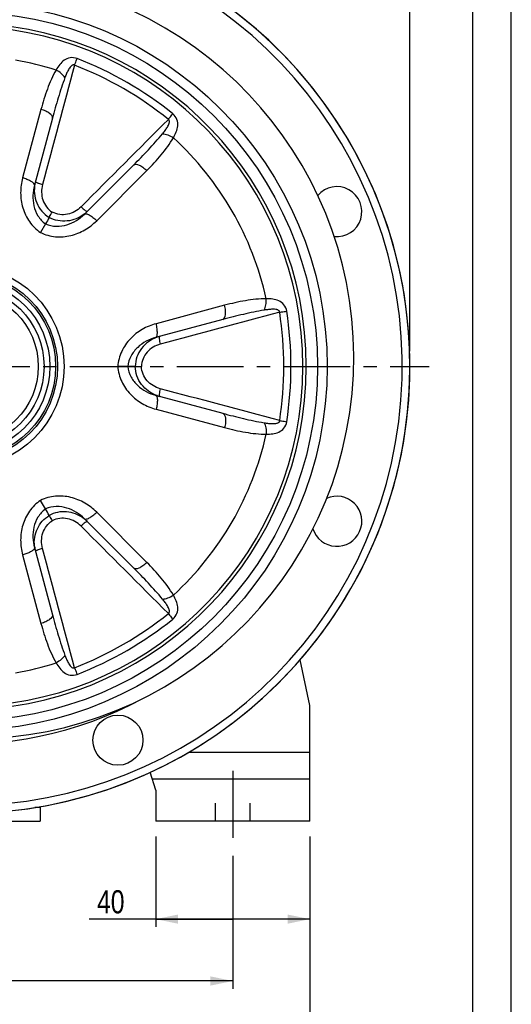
# Model space of a CAD drawing. Header units: millimetres. Extents: x 0 to 840, y -3 to 594.
# Tile 9 of 10: x 712 to 840, y 200 to 456. Entities that reach past the tile are written whole.
import ezdxf

# ---------------------------------------------------------------- set-up
doc = ezdxf.new("R2010")
doc.units = ezdxf.units.MM
doc.header["$LTSCALE"] = 46.2
doc.linetypes.add('CENTER', pattern=[0.6, 0.375, -0.075, 0.075, -0.075])
doc.linetypes.add('HIDDEN', pattern=[0.2, 0.1, -0.1])
doc.layers.get('0').update_dxf_attribs({"linetype": 'CONTINUOUS'})
for name, color, linetype in [('ASSI', 7, 'CONTINUOUS'), ('GEOM', 7, 'CONTINUOUS'), ('QUOTE', 7, 'CONTINUOUS')]:
    doc.layers.add(name, color=color, linetype=linetype)
doc.styles.get("Standard").update_dxf_attribs({"font": 'txt', "width": 0.8})
doc.dimstyles.new('DIMSTYLE_1', dxfattribs={"dimtxt": 6, "dimasz": 5.8, "dimexe": 1, "dimexo": 2, "dimgap": 0.75, "dimtad": 1, "dimdec": 3, "dimtxsty": 'Standard', "dimblk": '_FILLED', "dimblk1": '_FILLED', "dimblk2": '_FILLED', "dimcen": 0.09, "dimadec": 0, "dimazin": 0, "dimtp": 0.5, "dimtm": 0.5, "dimtfac": 1, "dimtdec": 3, "dimtofl": 0, "dimtmove": 0, "dimatfit": 3, "dimldrblk": '_FILLED', "dimfxl": 1, "dimtolj": 1, "dimarcsym": 0})
doc.dimstyles.new('DIMSTYLE_3', dxfattribs={"dimtxt": 6, "dimasz": 5.8, "dimexe": 1, "dimexo": 2, "dimgap": 0.75, "dimtad": 1, "dimdec": 3, "dimtxsty": 'Standard', "dimblk": '_FILLED', "dimblk1": '_FILLED', "dimblk2": '_FILLED', "dimcen": 0.09, "dimadec": 0, "dimazin": 0, "dimtp": 0.3, "dimtm": 0.3, "dimtfac": 1, "dimtdec": 3, "dimtofl": 0, "dimtmove": 0, "dimatfit": 3, "dimldrblk": '_FILLED', "dimfxl": 1, "dimtolj": 1, "dimarcsym": 0})

# ---------------------------------------------------------------- blocks, each defined once
blk = doc.blocks.new('_FILLED')
at = {"color": 0, "linetype": 'ByBlock'}
blk.add_solid([(0, 0), (-1, 0.207), (-1, -0.207)], dxfattribs=at)
blk = doc.blocks.new('*D1')
at = {"layer": 'QUOTE', "color": 2, "linetype": 'Continuous'}
for p, q in [((627.69, 238.77), (627.69, 204.26)), ((767.69, 238.77), (767.69, 204.26)), ((627.69, 206.26), (697.69, 206.26)), ((767.69, 206.26), (697.69, 206.26))]:
    blk.add_line(p, q, dxfattribs=at)
at = {"layer": 'QUOTE', "color": 2, "linetype": 'Continuous', "xscale": 5.8, "yscale": 5.8, "zscale": 5.8, "rotation": 180}
blk.add_blockref('_FILLED', (627.69, 206.26), dxfattribs=at)
at = {"layer": 'QUOTE', "color": 2, "linetype": 'Continuous', "xscale": 5.8, "yscale": 5.8, "zscale": 5.8}
blk.add_blockref('_FILLED', (767.69, 206.26), dxfattribs=at)
at = {"layer": 'QUOTE', "color": 2, "linetype": 'Continuous', "insert": (697.69, 213.76), "char_height": 6, "width": 11.2, "attachment_point": 2, "line_spacing_factor": 0.9}
blk.add_mtext('140', dxfattribs=at)
blk = doc.blocks.new('*D3')
at = {"layer": 'QUOTE', "color": 2, "linetype": 'Continuous'}
for p, q in [((747.69, 243.77), (747.69, 220.32)), ((787.69, 243.77), (787.69, 220.32)), ((767.69, 222.32), (730.37, 222.32)), ((747.69, 222.32), (767.69, 222.32)), ((787.69, 222.32), (767.69, 222.32))]:
    blk.add_line(p, q, dxfattribs=at)
at = {"layer": 'QUOTE', "color": 2, "linetype": 'Continuous', "xscale": 5.8, "yscale": 5.8, "zscale": 5.8, "rotation": 180}
blk.add_blockref('_FILLED', (747.69, 222.32), dxfattribs=at)
at = {"layer": 'QUOTE', "color": 2, "linetype": 'Continuous', "xscale": 5.8, "yscale": 5.8, "zscale": 5.8}
blk.add_blockref('_FILLED', (787.69, 222.32), dxfattribs=at)
at = {"layer": 'QUOTE', "color": 2, "linetype": 'Continuous', "insert": (739.57, 229.82), "char_height": 6, "width": 9.2, "attachment_point": 3, "line_spacing_factor": 0.9}
blk.add_mtext('40', dxfattribs=at)
blk = doc.blocks.new('*D4')
at = {"layer": 'QUOTE', "color": 2, "linetype": 'Continuous'}
for p, q in [((581.69, 369.77), (581.69, 529.32)), ((813.69, 369.77), (813.69, 529.32)), ((581.69, 527.32), (697.69, 527.32)), ((813.69, 527.32), (697.69, 527.32))]:
    blk.add_line(p, q, dxfattribs=at)
at = {"layer": 'QUOTE', "color": 2, "linetype": 'Continuous', "xscale": 5.8, "yscale": 5.8, "zscale": 5.8, "rotation": 180}
blk.add_blockref('_FILLED', (581.69, 527.32), dxfattribs=at)
at = {"layer": 'QUOTE', "color": 2, "linetype": 'Continuous', "xscale": 5.8, "yscale": 5.8, "zscale": 5.8}
blk.add_blockref('_FILLED', (813.69, 527.32), dxfattribs=at)
at = {"layer": 'QUOTE', "color": 2, "linetype": 'Continuous', "insert": (697.69, 534.82), "char_height": 6, "width": 13.2, "attachment_point": 2, "line_spacing_factor": 0.9}
blk.add_mtext('232', dxfattribs=at)
blk = doc.blocks.new('*D20')
at = {"layer": 'QUOTE', "color": 2, "linetype": 'Continuous'}
for p, q in [((607.69, 243.77), (607.69, 188.85)), ((787.69, 243.77), (787.69, 188.85)), ((607.69, 190.85), (697.69, 190.85)), ((787.69, 190.85), (697.69, 190.85))]:
    blk.add_line(p, q, dxfattribs=at)
at = {"layer": 'QUOTE', "color": 2, "linetype": 'Continuous', "xscale": 5.8, "yscale": 5.8, "zscale": 5.8, "rotation": 180}
blk.add_blockref('_FILLED', (607.69, 190.85), dxfattribs=at)
at = {"layer": 'QUOTE', "color": 2, "linetype": 'Continuous', "xscale": 5.8, "yscale": 5.8, "zscale": 5.8}
blk.add_blockref('_FILLED', (787.69, 190.85), dxfattribs=at)
at = {"layer": 'QUOTE', "color": 2, "linetype": 'Continuous', "insert": (697.69, 198.35), "char_height": 6, "width": 10.8, "attachment_point": 2, "line_spacing_factor": 0.9}
blk.add_mtext('180', dxfattribs=at)

msp = doc.modelspace()

# ---------------------------------------------------------------- linework, layer by layer
at = {"color": 7, "linetype": 'Continuous'}
for p, q in [((840, 0), (840, 594)), ((830, 10), (830, 584))]:
    msp.add_line(p, q, dxfattribs=at)
at = {"layer": 'ASSI', "color": 2, "linetype": 'CENTER'}
for p, q in [((697.6856, 365.7689), (818.6856, 365.7689)), ((767.6856, 260.7689), (767.6856, 242.7689))]:
    msp.add_line(p, q, dxfattribs=at)
at = {"layer": 'ASSI', "color": 7, "linetype": 'Continuous'}
for p, q in [((787.6856, 277.7689), (785.1715, 289.5967)), ((756.3511, 265.6971), (787.6856, 265.6971)), ((717.6856, 251.2689), (717.6856, 247.7689)), ((677.6856, 247.7689), (717.6856, 247.7689))]:
    msp.add_line(p, q, dxfattribs=at)
at = {"layer": 'ASSI', "color": 8, "linetype": 'HIDDEN'}
for p, q in [((763.1856, 247.7689), (763.1856, 255.7689)), ((772.1856, 247.7689), (772.1856, 255.7689))]:
    msp.add_line(p, q, dxfattribs=at)
at = {"layer": 'ASSI', "color": 7, "linetype": 'Continuous'}
for centre, radius in [((697.6856, 365.7689), 24.5), ((697.6856, 365.7689), 22.5), ((737.8674, 268.7616), 6.5)]:
    msp.add_circle(centre, radius, dxfattribs=at)
for centre, radius, start, end in [((697.6856, 365.7689), 116, 272.428025, 81.322808), ((794.693, 405.9507), 6.5, 263.830649, 139.815491), ((794.693, 325.5872), 6.5, 197.457767, 114.122453)]:
    msp.add_arc(centre, radius, start, end, dxfattribs=at)
at = {"layer": 'GEOM', "color": 9, "linetype": 'Continuous'}
for p, q in [((717.8815, 432.4859), (713.114, 414.6932)), ((732.3411, 403.5924), (745.3663, 416.6176)), ((765.5622, 381.6372), (747.7695, 376.8697)), ((747.7695, 354.6682), (765.5622, 349.9006)), ((745.3663, 314.9202), (732.3411, 327.9454)), ((713.114, 316.8447), (717.8815, 299.0519)), ((717.6856, 251.2689), (716.2726, 251.2689))]:
    msp.add_line(p, q, dxfattribs=at)
at = {"layer": 'GEOM', "color": 7, "linetype": 'Continuous'}
for p, q in [((720.8465, 430.2065), (716.1771, 412.7801)), ((729.1528, 405.2887), (741.9097, 418.0456)), ((719.0428, 402.7607), (717.7582, 400.5358)), ((765.0706, 377.9298), (747.6443, 373.2604)), ((740.4001, 365.7689), (737.8309, 365.7689)), ((747.6443, 358.2774), (765.0706, 353.6081)), ((719.0428, 328.7771), (717.7582, 331.0021)), ((741.9097, 313.4923), (729.1528, 326.2492)), ((716.1771, 318.7576), (720.8465, 301.3314)), ((787.6856, 247.7689), (787.6856, 277.7689)), ((747.6856, 255.7689), (746.2519, 260.4582)), ((746.7684, 258.7689), (787.6856, 258.7689)), ((747.6856, 255.7689), (747.6856, 247.7689)), ((717.6856, 251.2689), (717.6856, 247.7689)), ((787.6856, 247.7689), (747.6856, 247.7689))]:
    msp.add_line(p, q, dxfattribs=at)
for radius in [94.5, 23.9998, 20.9998, 19.5]:
    msp.add_circle((697.6856, 365.7689), radius, dxfattribs=at)
at = {"layer": 'GEOM', "color": 9, "linetype": 'Continuous'}
for radius in [92, 26.1919]:
    msp.add_circle((697.6856, 365.7689), radius, dxfattribs=at)
at = {"layer": 'GEOM', "color": 7, "linetype": 'Continuous'}
for centre, radius, start, end in [((697.6856, 365.7689), 116, 98.678951, 81.321049), ((700.0856, 368.1689), 99, 180, 81.80388), ((697.6856, 365.7689), 98, 100.58398, 298.302446), ((717.1856, 251.2689), 0.5, 0, 29.4589)]:
    msp.add_arc(centre, radius, start, end, dxfattribs=at)
at = {"layer": 'GEOM', "color": 9, "linetype": 'Continuous'}
for centre, radius, start, end in [((697.6856, 365.7689), 114, 98.831055, 81.168946), ((697.6856, 365.7689), 88.2166, 272.457274, 87.542726), ((697.6856, 365.7689), 89.07, 272.457274, 87.542726), ((697.6856, 365.7689), 80.6362, 72.581922, 80.328731), ((693.3223, 358.2114), 93.8332, 51.20982, 68.79018), ((694.2076, 359.7448), 90.2279, 51.033088, 68.96691), ((697.6856, 365.7689), 80.6362, 12.581927, 47.418047), ((725.1151, 411.5049), 8.9635, 165.005346, 169.074055), ((723.5702, 412.401), 8.9767, 307.810768, 314.993343), ((690.7344, 365.7689), 90.2231, 351.032609, 8.967391), ((688.9639, 365.7689), 93.8282, 351.209353, 8.790647), ((751.0084, 364.885), 8.9608, 105.006998, 109.530834), ((751.0086, 366.6535), 8.9614, 250.508227, 254.992977), ((697.6856, 365.7689), 80.6362, 312.581927, 347.418047), ((723.5688, 319.134), 8.9796, 45.013074, 53.932733), ((725.1296, 320.0356), 8.9782, 186.135358, 190.512533), ((725.1132, 320.0322), 8.9614, 190.510216, 194.992983), ((694.2072, 371.7937), 90.2286, 291.03316, 308.966841), ((693.3219, 373.3271), 93.8339, 291.209885, 308.790115), ((697.6856, 365.7689), 80.6362, 279.671262, 287.418041)]:
    msp.add_arc(centre, radius, start, end, dxfattribs=at)
for points, knots in [([(727.2696, 445.6885), (726.6944, 445.9123), (725.4574, 446.0529), (723.8428, 445.3266), (722.6743, 444.1299), (722.0896, 443.1972), (721.8236, 442.7082)], [0, 0, 0, 0, 0.27213934, 0.51683032, 0.75460675, 1, 1, 1, 1]), ([(726.591, 443.9611), (726.6529, 444.1206), (726.8771, 444.6972), (727.1034, 445.273), (727.2696, 445.6885)], [0, 0, 0, 0, 0.27659636, 1, 1, 1, 1]), ([(721.8236, 442.7082), (721.3625, 441.9293), (720.5411, 440.3044), (719.1636, 436.91), (718.359, 434.2679), (717.8815, 432.4859)], [0, 0, 0, 0, 0.24722965, 0.49613227, 1, 1, 1, 1]), ([(724.1033, 440.7625), (723.8499, 441.1578), (723.1419, 441.8967), (722.2988, 442.4582), (721.8233, 442.7077)], [0, 0, 0, 0, 0.46648174, 1, 1, 1, 1]), ([(726.591, 443.9611), (726.5092, 444.0106), (726.3147, 444.0631), (726.0393, 443.9797), (725.8103, 443.8276), (725.5477, 443.5797), (725.2724, 443.2221), (724.9907, 442.7606), (724.7403, 442.2785), (724.4352, 441.6157), (724.2321, 441.1057), (724.1033, 440.7625)], [0, 0, 0, 0, 0.06557891, 0.12927603, 0.1914653, 0.25313363, 0.37615343, 0.49963193, 0.62375852, 0.74854998, 1, 1, 1, 1]), ([(724.1033, 440.7625), (723.4576, 439.042), (722.322, 435.5347), (721.3241, 431.9891), (720.8465, 430.2065)], [0, 0, 0, 0, 0.49894395, 1, 1, 1, 1]), ([(720.8465, 430.2065), (720.9695, 430.6656), (720.3609, 431.3119), (719.6662, 431.7638), (718.9201, 432.153), (718.3092, 432.3689), (717.8815, 432.4859)], [0, 0, 0, 0, 0.36374145, 0.50460943, 0.66066787, 1, 1, 1, 1]), ([(749.4231, 426.1442), (749.656, 426.4274), (749.9962, 426.8585), (750.4179, 427.4543), (750.7103, 427.9124), (750.9689, 428.3874), (751.1411, 428.8048), (751.2238, 429.1563), (751.2418, 429.4307), (751.1754, 429.7105), (751.0328, 429.8518), (750.9493, 429.8978)], [0, 0, 0, 0, 0.25154869, 0.37638827, 0.50055757, 0.62407285, 0.74711502, 0.8087814, 0.87100646, 0.93463052, 1, 1, 1, 1]), ([(750.9493, 429.8978), (751.0565, 430.0312), (751.4437, 430.5137), (751.8292, 430.9975), (752.106, 431.3492)], [0, 0, 0, 0, 0.27659491, 1, 1, 1, 1]), ([(752.2479, 425.1425), (752.5384, 425.6174), (753.0539, 426.5904), (753.5058, 428.2008), (753.3282, 429.9629), (752.5865, 430.9619), (752.106, 431.3492)], [0, 0, 0, 0, 0.24544172, 0.48325335, 0.72792654, 1, 1, 1, 1]), ([(741.9097, 418.0456), (743.2147, 419.3506), (745.7864, 421.9875), (748.2559, 424.7246), (749.4231, 426.1442)], [0, 0, 0, 0, 0.50105617, 1, 1, 1, 1]), ([(745.3663, 416.6176), (746.6707, 417.9221), (748.5565, 419.9399), (750.8074, 422.8299), (751.8038, 424.3538), (752.2479, 425.1425)], [0, 0, 0, 0, 0.50386873, 0.75277096, 1, 1, 1, 1]), ([(749.4231, 426.1442), (749.8921, 426.1224), (750.886, 425.8786), (751.7938, 425.4292), (752.2477, 425.1421)], [0, 0, 0, 0, 0.4664879, 1, 1, 1, 1]), ([(741.9097, 418.0456), (742.2458, 418.3817), (743.1098, 418.1778), (743.8486, 417.8022), (744.5586, 417.3505), (745.051, 416.9295), (745.3663, 416.6176)], [0, 0, 0, 0, 0.36374146, 0.50460943, 0.66066788, 1, 1, 1, 1]), ([(713.114, 414.6932), (712.7789, 413.4425), (712.4243, 410.8264), (712.968, 406.8773), (714.6907, 403.2123), (716.6408, 401.2806), (717.7582, 400.5358)], [0, 0, 0, 0, 0.24536673, 0.49373136, 0.74552673, 1, 1, 1, 1]), ([(716.1606, 413.0097), (716.0989, 413.1801), (715.7715, 413.5258), (715.1019, 413.9516), (714.1824, 414.3658), (713.4864, 414.5918), (713.114, 414.6932)], [0, 0, 0, 0, 0.15304716, 0.3825094, 0.67400502, 1, 1, 1, 1]), ([(716.1771, 412.7801), (715.9496, 411.931), (715.6796, 410.1541), (715.9285, 407.4261), (716.9624, 404.784), (718.2639, 403.3275), (719.0428, 402.7607)], [0, 0, 0, 0, 0.23931483, 0.48441768, 0.73775825, 1, 1, 1, 1]), ([(716.3141, 413.2039), (716.1549, 412.3792), (716.0683, 410.675), (716.6728, 408.1917), (717.9919, 405.9975), (719.2994, 404.8846), (720.0211, 404.4548)], [0, 0, 0, 0, 0.24994856, 0.4999096, 0.74998199, 1, 1, 1, 1]), ([(716.1771, 412.7801), (716.1917, 412.8345), (716.19, 412.9159), (716.1678, 412.9899), (716.1606, 413.0097)], [0, 0, 0, 0, 0.72788059, 1, 1, 1, 1]), ([(716.4569, 413.824), (716.4539, 413.8128), (716.4595, 413.7408), (716.5226, 413.6931), (716.5677, 413.658)], [0, 0, 0, 0, 0.1692906, 1, 1, 1, 1]), ([(716.5677, 413.658), (716.5909, 413.6399), (716.7123, 413.5557), (716.8447, 413.489), (716.9518, 413.4392)], [0, 0, 0, 0, 0.19948577, 1, 1, 1, 1]), ([(716.9518, 413.4392), (717.0431, 413.3967), (717.4744, 413.2144), (717.9221, 413.0734), (718.2767, 412.9776)], [0, 0, 0, 0, 0.21524261, 1, 1, 1, 1]), ([(718.2767, 412.9776), (718.1026, 412.3297), (717.9338, 410.9759), (718.2672, 408.9552), (719.2093, 407.121), (720.2352, 406.1816), (720.8137, 405.8279)], [0, 0, 0, 0, 0.24875165, 0.49812742, 0.74861694, 1, 1, 1, 1]), ([(728.274, 407.2057), (727.7998, 406.7308), (726.7115, 405.9077), (724.7947, 405.1862), (722.7353, 405.085), (721.4091, 405.5038), (720.8137, 405.8279)], [0, 0, 0, 0, 0.24880668, 0.4982066, 0.74865556, 1, 1, 1, 1]), ([(728.274, 407.2057), (728.4532, 407.0272), (728.796, 406.707), (729.2736, 406.3213), (729.6201, 406.0996), (729.8211, 406.0254), (729.8988, 406.0347), (729.9169, 406.0528)], [0, 0, 0, 0, 0.36965239, 0.68409894, 0.8994428, 0.96248637, 1, 1, 1, 1]), ([(719.0428, 402.7607), (719.9233, 402.3695), (721.8358, 401.9706), (724.641, 402.3966), (727.1278, 403.545), (728.5313, 404.6672), (729.1528, 405.2887)], [0, 0, 0, 0, 0.26231642, 0.51566749, 0.76072147, 1, 1, 1, 1]), ([(729.0734, 405.3091), (728.4417, 404.819), (727.0386, 404.0045), (724.6833, 403.4056), (722.2514, 403.5049), (720.7191, 404.0643), (720.0211, 404.4548)], [0, 0, 0, 0, 0.24994927, 0.49992858, 0.74998054, 1, 1, 1, 1]), ([(729.1527, 405.2886), (729.2655, 405.4014), (729.6002, 405.416), (730.0034, 405.2879), (730.4196, 405.0942), (730.875, 404.8167), (731.5439, 404.3338), (732.0268, 403.9042), (732.3411, 403.5924)], [0, 0, 0, 0, 0.12684902, 0.2238871, 0.34505899, 0.4878256, 0.64813762, 1, 1, 1, 1]), ([(717.7582, 400.5358), (718.9622, 399.9406), (721.6102, 399.2173), (725.6456, 399.5583), (729.3374, 401.0617), (731.4255, 402.6769), (732.3411, 403.5924)], [0, 0, 0, 0, 0.25449705, 0.50630045, 0.75463398, 1, 1, 1, 1]), ([(776.3859, 383.3345), (775.4808, 383.3443), (773.6629, 383.2432), (770.0345, 382.739), (767.3441, 382.1147), (765.5622, 381.6372)], [0, 0, 0, 0, 0.24722965, 0.49613228, 1, 1, 1, 1]), ([(781.69, 380.1082), (781.5962, 380.7183), (781.0994, 381.8599), (779.6631, 382.895), (778.0424, 383.3086), (776.9424, 383.3486), (776.3859, 383.3344)], [0, 0, 0, 0, 0.27214633, 0.51683971, 0.75461134, 1, 1, 1, 1]), ([(765.0706, 377.9298), (765.5297, 378.0528), (765.7852, 378.903), (765.8292, 379.7306), (765.7931, 380.5714), (765.6746, 381.2083), (765.5622, 381.6372)], [0, 0, 0, 0, 0.36374145, 0.50460943, 0.66066787, 1, 1, 1, 1]), ([(775.8408, 380.3873), (776.0565, 380.8044), (776.3423, 381.787), (776.4071, 382.7979), (776.3854, 383.3345)], [0, 0, 0, 0, 0.46648173, 1, 1, 1, 1]), ([(775.8408, 380.3873), (774.0279, 380.0863), (770.4227, 379.3161), (766.8532, 378.4075), (765.0706, 377.9298)], [0, 0, 0, 0, 0.49894395, 1, 1, 1, 1]), ([(779.8547, 379.8322), (779.8567, 379.9278), (779.8049, 380.1225), (779.5949, 380.3193), (779.3487, 380.4417), (779.0027, 380.545), (778.5554, 380.6047), (778.0148, 380.6179), (777.4721, 380.5937), (776.7456, 380.5264), (776.2024, 380.4474), (775.8408, 380.3873)], [0, 0, 0, 0, 0.0655904, 0.12928807, 0.19148012, 0.25314943, 0.37616827, 0.49964366, 0.62376702, 0.74855552, 1, 1, 1, 1]), ([(779.8547, 379.8322), (780.0238, 379.8584), (780.6352, 379.9525), (781.247, 380.0444), (781.69, 380.1082)], [0, 0, 0, 0, 0.27659669, 1, 1, 1, 1]), ([(747.7695, 376.8697), (746.5188, 376.5346), (744.076, 375.5338), (740.9278, 373.0883), (738.6152, 369.7638), (737.9171, 367.109), (737.8309, 365.7689)], [0, 0, 0, 0, 0.2453596, 0.4937114, 0.74553402, 1, 1, 1, 1]), ([(747.6442, 373.2604), (747.7983, 373.3017), (747.9783, 373.5843), (748.069, 373.9974), (748.1093, 374.4548), (748.0967, 374.9879), (748.0129, 375.8086), (747.8823, 376.4417), (747.7695, 376.8697)], [0, 0, 0, 0, 0.12684902, 0.2238871, 0.34505899, 0.4878256, 0.64813762, 1, 1, 1, 1]), ([(747.6443, 373.2604), (746.7953, 373.033), (745.1216, 372.3785), (742.8836, 370.799), (741.1122, 368.5826), (740.5014, 366.727), (740.4, 365.769)], [0, 0, 0, 0, 0.23928584, 0.48435977, 0.73772683, 1, 1, 1, 1]), ([(748.0127, 373.3302), (747.2267, 373.0514), (745.724, 372.2695), (743.8981, 370.5078), (742.6737, 368.2804), (742.3677, 366.6036), (742.3563, 365.7692)], [0, 0, 0, 0, 0.24995257, 0.49986797, 0.74992316, 1, 1, 1, 1]), ([(748.6882, 373.5401), (748.6634, 373.5334), (748.6165, 373.4708), (748.5802, 373.2596), (748.599, 372.8487), (748.6942, 372.2423), (748.8001, 371.7853), (748.8651, 371.5409)], [0, 0, 0, 0, 0.03751383, 0.10055747, 0.31590099, 0.63034701, 1, 1, 1, 1]), ([(748.8651, 371.5409), (748.217, 371.3676), (746.9602, 370.8371), (745.3772, 369.5381), (744.2594, 367.8053), (743.9589, 366.4469), (743.9418, 365.7689)], [0, 0, 0, 0, 0.24872973, 0.49806831, 0.74854046, 1, 1, 1, 1]), ([(737.8309, 365.7689), (737.9174, 364.4288), (738.615, 361.774), (740.9278, 358.4497), (744.0758, 356.0041), (746.5187, 355.0033), (747.7695, 354.6682)], [0, 0, 0, 0, 0.25447303, 0.50628539, 0.75462558, 1, 1, 1, 1]), ([(740.4, 365.769), (740.5014, 364.8109), (741.1122, 362.9552), (742.8837, 360.7388), (745.1217, 359.1593), (746.7954, 358.5049), (747.6443, 358.2774)], [0, 0, 0, 0, 0.26229584, 0.51565558, 0.76071563, 1, 1, 1, 1]), ([(748.0184, 358.2057), (747.2317, 358.4841), (745.7275, 359.2656), (743.8997, 361.0278), (742.6738, 363.2564), (742.3677, 364.9344), (742.3563, 365.7692)], [0, 0, 0, 0, 0.24994796, 0.49986558, 0.74992246, 1, 1, 1, 1]), ([(748.8651, 359.997), (748.217, 360.1702), (746.9603, 360.7007), (745.3772, 361.9997), (744.2594, 363.7326), (743.9589, 365.0909), (743.9418, 365.7689)], [0, 0, 0, 0, 0.24872525, 0.49806574, 0.74853928, 1, 1, 1, 1]), ([(747.6442, 358.2775), (747.7983, 358.2361), (747.9783, 357.9536), (748.069, 357.5404), (748.1093, 357.0831), (748.0967, 356.55), (748.0129, 355.7292), (747.8823, 355.0962), (747.7695, 354.6682)], [0, 0, 0, 0, 0.12684902, 0.2238871, 0.34505899, 0.4878256, 0.64813762, 1, 1, 1, 1]), ([(748.8651, 359.997), (748.8001, 359.7525), (748.6942, 359.2956), (748.599, 358.6891), (748.5802, 358.2783), (748.6165, 358.0671), (748.6634, 358.0044), (748.6882, 357.9978)], [0, 0, 0, 0, 0.36965292, 0.68409896, 0.89944251, 0.96248616, 1, 1, 1, 1]), ([(765.0706, 353.6081), (766.8532, 353.1304), (770.4227, 352.2217), (774.0279, 351.4516), (775.8408, 351.1506)], [0, 0, 0, 0, 0.50105617, 1, 1, 1, 1]), ([(765.0706, 353.6081), (765.5297, 353.485), (765.7852, 352.6349), (765.8292, 351.8072), (765.7931, 350.9665), (765.6746, 350.3295), (765.5622, 349.9006)], [0, 0, 0, 0, 0.36374146, 0.50460943, 0.66066788, 1, 1, 1, 1]), ([(775.8408, 351.1506), (776.2026, 351.0905), (776.746, 351.0114), (777.4728, 350.9441), (778.0158, 350.92), (778.5565, 350.9335), (779.004, 350.993), (779.3498, 351.0972), (779.5964, 351.2188), (779.8055, 351.4161), (779.8566, 351.6104), (779.8547, 351.7056)], [0, 0, 0, 0, 0.25154869, 0.37638827, 0.50055758, 0.62407286, 0.74711504, 0.80878142, 0.87100647, 0.93463053, 1, 1, 1, 1]), ([(775.8408, 351.1506), (776.0565, 350.7335), (776.3423, 349.7509), (776.407, 348.74), (776.3853, 348.2034)], [0, 0, 0, 0, 0.4664879, 1, 1, 1, 1]), ([(776.3857, 348.2034), (776.9423, 348.1893), (778.0427, 348.2293), (779.6633, 348.6432), (781.1005, 349.678), (781.5948, 350.8199), (781.69, 351.4297)], [0, 0, 0, 0, 0.24544172, 0.48325335, 0.72792654, 1, 1, 1, 1]), ([(779.8547, 351.7057), (780.0238, 351.6795), (780.6352, 351.5854), (781.247, 351.4935), (781.69, 351.4297)], [0, 0, 0, 0, 0.27659489, 1, 1, 1, 1]), ([(765.5622, 349.9006), (767.3441, 349.4231), (770.0345, 348.7989), (773.6627, 348.2946), (775.4806, 348.1937), (776.3857, 348.2034)], [0, 0, 0, 0, 0.50386873, 0.75277096, 1, 1, 1, 1]), ([(717.7582, 331.0021), (716.6406, 330.2574), (714.6906, 328.3252), (712.9679, 324.6602), (712.4242, 320.7112), (712.7789, 318.0954), (713.114, 316.8447)], [0, 0, 0, 0, 0.25449805, 0.50630091, 0.75463411, 1, 1, 1, 1]), ([(732.3411, 327.9454), (731.4256, 328.8609), (729.3376, 330.4759), (725.6459, 331.9797), (721.6104, 332.3203), (718.962, 331.5976), (717.7582, 331.0021)], [0, 0, 0, 0, 0.24534399, 0.49368375, 0.74549558, 1, 1, 1, 1]), ([(719.0429, 328.7772), (718.2637, 328.2104), (716.9621, 326.7533), (715.9284, 324.111), (715.6795, 321.3832), (715.9497, 319.6066), (716.1771, 318.7576)], [0, 0, 0, 0, 0.26231667, 0.5156681, 0.76072178, 1, 1, 1, 1]), ([(729.1528, 326.2492), (728.5313, 326.8706), (727.1278, 327.9928), (724.6412, 329.1412), (721.836, 329.5672), (719.9234, 329.1685), (719.0429, 328.7772)], [0, 0, 0, 0, 0.23926604, 0.48431064, 0.73766521, 1, 1, 1, 1]), ([(728.8554, 326.3925), (728.2274, 326.8498), (726.8442, 327.6037), (724.5457, 328.1393), (722.1851, 328.0126), (720.6998, 327.4626), (720.0212, 327.0831)], [0, 0, 0, 0, 0.24990294, 0.4998421, 0.74990762, 1, 1, 1, 1]), ([(729.1527, 326.2493), (729.2655, 326.1364), (729.6002, 326.1219), (730.0034, 326.2499), (730.4196, 326.4437), (730.875, 326.7211), (731.5439, 327.204), (732.0268, 327.6337), (732.3411, 327.9454)], [0, 0, 0, 0, 0.12684902, 0.2238871, 0.34505899, 0.4878256, 0.64813762, 1, 1, 1, 1]), ([(716.2028, 319.076), (716.1197, 319.8494), (716.1568, 321.4262), (716.8414, 323.688), (718.132, 325.672), (719.3525, 326.6847), (720.0212, 327.0831)], [0, 0, 0, 0, 0.24990066, 0.49984031, 0.74990663, 1, 1, 1, 1]), ([(718.2767, 318.5602), (718.1027, 319.2081), (717.9337, 320.5617), (718.2672, 322.5822), (719.209, 324.4166), (720.2351, 325.3561), (720.8137, 325.7099)], [0, 0, 0, 0, 0.24872487, 0.49806501, 0.74853819, 1, 1, 1, 1]), ([(728.274, 324.3322), (727.7999, 324.8068), (726.7121, 325.6299), (724.7956, 326.3514), (722.736, 326.453), (721.4094, 326.0341), (720.8137, 325.7099)], [0, 0, 0, 0, 0.24872973, 0.49806831, 0.74854046, 1, 1, 1, 1]), ([(729.9169, 325.485), (729.8987, 325.5031), (729.821, 325.5124), (729.62, 325.4382), (729.2736, 325.2166), (728.796, 324.8309), (728.4532, 324.5106), (728.274, 324.3322)], [0, 0, 0, 0, 0.03751383, 0.10055747, 0.31590099, 0.63034701, 1, 1, 1, 1]), ([(716.1606, 318.5281), (716.0989, 318.3577), (715.7715, 318.012), (715.1019, 317.5862), (714.1824, 317.172), (713.4864, 316.946), (713.114, 316.8447)], [0, 0, 0, 0, 0.15304716, 0.3825094, 0.67400501, 1, 1, 1, 1]), ([(716.1771, 318.7578), (716.1917, 318.7034), (716.19, 318.622), (716.1678, 318.5479), (716.1606, 318.5281)], [0, 0, 0, 0, 0.7278806, 1, 1, 1, 1]), ([(716.5677, 317.8799), (716.5486, 317.865), (716.4996, 317.8237), (716.4456, 317.756), (716.4569, 317.7138)], [0, 0, 0, 0, 0.35617964, 1, 1, 1, 1]), ([(716.9518, 318.0987), (716.9118, 318.0801), (716.7794, 318.0155), (716.6493, 317.9434), (716.5677, 317.8799)], [0, 0, 0, 0, 0.29914558, 1, 1, 1, 1]), ([(718.2767, 318.5602), (718.1524, 318.5266), (717.7031, 318.3965), (717.2593, 318.2417), (716.9518, 318.0987)], [0, 0, 0, 0, 0.27508217, 1, 1, 1, 1]), ([(741.9097, 313.4923), (742.2458, 313.1562), (743.1098, 313.36), (743.8486, 313.7357), (744.5586, 314.1873), (745.051, 314.6084), (745.3663, 314.9202)], [0, 0, 0, 0, 0.36374145, 0.50460943, 0.66066787, 1, 1, 1, 1]), ([(752.248, 306.3952), (751.8039, 307.184), (750.8074, 308.7078), (748.5566, 311.5979), (746.6707, 313.6158), (745.3663, 314.9202)], [0, 0, 0, 0, 0.24722965, 0.49613228, 1, 1, 1, 1]), ([(749.4231, 305.3937), (748.2559, 306.8132), (745.7864, 309.5503), (743.2147, 312.1873), (741.9097, 313.4923)], [0, 0, 0, 0, 0.49894395, 1, 1, 1, 1]), ([(749.4231, 305.3938), (749.8921, 305.4155), (750.886, 305.6593), (751.7939, 306.1086), (752.2477, 306.3957)], [0, 0, 0, 0, 0.46648173, 1, 1, 1, 1]), ([(750.9493, 301.6401), (751.0331, 301.6862), (751.1758, 301.8283), (751.2412, 302.1085), (751.2241, 302.383), (751.1406, 302.7343), (750.9686, 303.1515), (750.7098, 303.6263), (750.4174, 304.0841), (749.996, 304.6797), (749.6559, 305.1106), (749.4231, 305.3937)], [0, 0, 0, 0, 0.06559043, 0.1292881, 0.19148016, 0.25314946, 0.3761683, 0.49964368, 0.62376704, 0.74855553, 1, 1, 1, 1]), ([(752.106, 300.1886), (752.5875, 300.5749), (753.3277, 301.5759), (753.506, 303.3374), (753.0538, 304.9477), (752.5384, 305.9204), (752.248, 306.3952)], [0, 0, 0, 0, 0.27214633, 0.51683971, 0.75461134, 1, 1, 1, 1]), ([(750.9493, 301.6401), (751.0565, 301.5067), (751.4437, 301.0242), (751.8292, 300.5403), (752.1059, 300.1886)], [0, 0, 0, 0, 0.27659669, 1, 1, 1, 1]), ([(720.8465, 301.3314), (720.9695, 300.8723), (720.3609, 300.226), (719.6662, 299.774), (718.9201, 299.3849), (718.3092, 299.169), (717.8815, 299.0519)], [0, 0, 0, 0, 0.36374157, 0.50460955, 0.66066797, 1, 1, 1, 1]), ([(717.8815, 299.0519), (718.3588, 297.2702), (719.1646, 294.6285), (720.5399, 291.2334), (721.3616, 289.6083), (721.8235, 288.8298)], [0, 0, 0, 0, 0.50381433, 0.75277972, 1, 1, 1, 1]), ([(720.8465, 301.3314), (721.3241, 299.5487), (722.3221, 296.0032), (723.4573, 292.4958), (724.1033, 290.7753)], [0, 0, 0, 0, 0.50104909, 1, 1, 1, 1]), ([(724.1033, 290.7753), (723.85, 290.38), (723.1419, 289.6412), (722.2988, 289.0797), (721.8233, 288.8302)], [0, 0, 0, 0, 0.4664879, 1, 1, 1, 1]), ([(721.8235, 288.8299), (722.0895, 288.3408), (722.6744, 287.4079), (723.8431, 286.2114), (725.4579, 285.484), (726.6939, 285.627), (727.2696, 285.8494)], [0, 0, 0, 0, 0.24543829, 0.48324562, 0.72791197, 1, 1, 1, 1]), ([(724.1033, 290.7753), (724.2322, 290.432), (724.4354, 289.9219), (724.7406, 289.2588), (724.9911, 288.7766), (725.2731, 288.315), (725.5484, 287.9573), (725.8114, 287.7099), (726.0401, 287.5572), (726.3155, 287.4745), (726.5094, 287.5274), (726.591, 287.5768)], [0, 0, 0, 0, 0.25153822, 0.37637252, 0.50053649, 0.62404658, 0.74708374, 0.80874797, 0.8709513, 0.9345855, 1, 1, 1, 1]), ([(726.591, 287.5768), (726.6529, 287.4172), (726.8771, 286.8407), (727.1034, 286.2649), (727.2696, 285.8494)], [0, 0, 0, 0, 0.27659483, 1, 1, 1, 1])]:
    msp.add_open_spline(points, degree=3, knots=knots, dxfattribs=at)
for points in [[(726.591, 443.9611), (723.8215, 433.6327), (721.0522, 423.3044), (718.2767, 412.9776)], [(750.9493, 429.8978), (743.3894, 422.3352), (735.8295, 414.7727), (728.274, 407.2057)], [(779.8547, 379.8322), (769.5254, 377.0665), (759.196, 374.3006), (748.8651, 371.5409)], [(779.8547, 351.7056), (769.5254, 354.4714), (759.196, 357.2373), (748.8651, 359.997)], [(750.9493, 301.6401), (743.3894, 309.2026), (735.8295, 316.7652), (728.274, 324.3322)], [(726.591, 287.5768), (723.8215, 297.9051), (721.0522, 308.2335), (718.2767, 318.5602)]]:
    msp.add_open_spline(points, degree=3, dxfattribs=at)
at = {"layer": 'GEOM', "color": 7, "linetype": 'Continuous'}
for points in [[(720.0211, 404.4548), (719.6948, 403.8902), (719.3688, 403.3255), (719.0428, 402.7607)], [(742.3563, 365.7692), (741.7042, 365.7688), (741.0521, 365.769), (740.4, 365.769)], [(720.0212, 327.0831), (719.6948, 327.6477), (719.3689, 328.2125), (719.0429, 328.7772)]]:
    msp.add_open_spline(points, degree=3, dxfattribs=at)
for points, knots in [([(720.021, 404.4549), (720.0579, 404.519), (720.3243, 404.9754), (720.5865, 405.4343), (720.8137, 405.8279)], [0, 0, 0, 0, 0.13993519, 1, 1, 1, 1]), ([(742.3563, 365.7689), (742.4303, 365.7688), (742.9588, 365.7723), (743.4872, 365.769), (743.9418, 365.7689)], [0, 0, 0, 0, 0.1399457, 1, 1, 1, 1]), ([(720.021, 327.083), (720.0578, 327.0188), (720.3252, 326.563), (720.5865, 326.1036), (720.8137, 325.7099)], [0, 0, 0, 0, 0.13994592, 1, 1, 1, 1])]:
    msp.add_open_spline(points, degree=3, knots=knots, dxfattribs=at)

# ---------------------------------------------------------------- dimensions: what is measured, and where the dimension line sits
at = {"layer": 'QUOTE', "color": 2, "linetype": 'Continuous'}
for base, p1, p2, dimstyle, picture, middle in [((813.6856, 527.3167), (581.6856, 367.7689), (813.6856, 367.7689), 'DIMSTYLE_1', '*D4', (697.6856, 527.3167)), ((787.6856, 190.8452), (607.6856, 245.7689), (787.6856, 245.7689), 'DIMSTYLE_1', '*D20', (697.6856, 190.8452)), ((787.6856, 222.3217), (747.6856, 245.7689), (787.6856, 245.7689), 'DIMSTYLE_3', '*D3', (734.9721, 222.3217)), ((767.6856, 206.264), (627.6856, 240.7689), (767.6856, 240.7689), 'DIMSTYLE_1', '*D1', (697.6856, 206.264))]:
    dim = msp.add_linear_dim(base=base, p1=p1, p2=p2, dimstyle=dimstyle, dxfattribs=at)
    dim.commit()
    dim.dimension.update_dxf_attribs({"geometry": picture, "text_midpoint": middle, "dimtype": 160})

doc.saveas('drawing.dxf')
